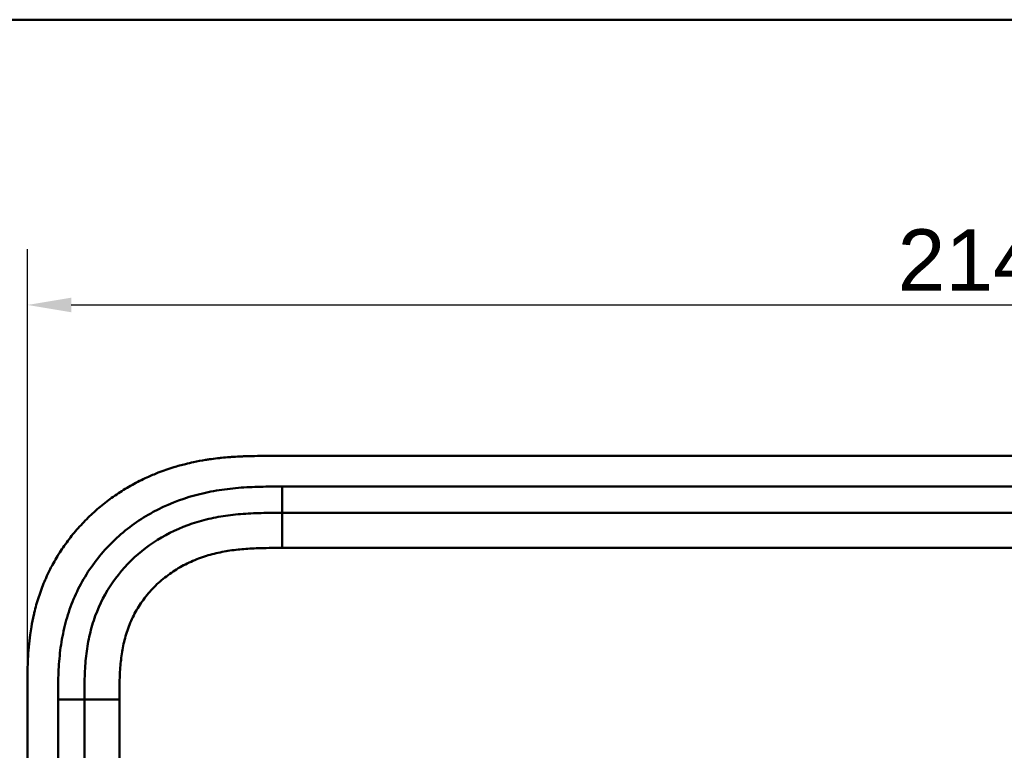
# Model space of a CAD drawing. Header units: millimetres. Extents: x 20 to 833, y 20 to 574.
# Tile 6 of 26: x 77 to 190, y 491 to 574. Entities that reach past the tile are written whole.
import ezdxf

# ---------------------------------------------------------------- set-up
doc = ezdxf.new("R2010")
doc.units = ezdxf.units.MM
doc.header["$LTSCALE"] = 2
for name, color, linetype, lineweight in [('Bemaßungen(DIN)', 7, 'Continuous', 25), ('Sichtbare Kanten(DIN)', 7, 'Continuous', 50), ('Sichtbare tangentiale Kanten(DIN)', 7, 'Continuous', 50), ('Skizziergeometrie(DIN)', 7, 'Continuous', 50)]:
    doc.layers.add(name, color=color, linetype=linetype, lineweight=lineweight)
doc.styles.add('STANDARD-DIN~0', font='arial.ttf')
doc.dimstyles.new('CAD-LAN', dxfattribs={"dimscale": 2, "dimtxt": 3.5, "dimasz": 2.5, "dimexe": 3.175, "dimexo": 0, "dimgap": 0.8, "dimtad": 1, "dimrnd": 1e-08, "dimtxsty": 'STANDARD-DIN~0', "dimcen": 0.09, "dimdle": 10, "dimclrd": 250, "dimclre": 250, "dimclrt": 250, "dimadec": 0, "dimazin": 2, "dimtfac": 1, "dimtmove": 0, "dimatfit": 3, "dimfxl": 1, "dimtolj": 1, "dimtzin": 0, "dimlwd": 25, "dimlwe": 25, "dimarcsym": 0})

# ---------------------------------------------------------------- blocks, each defined once
blk = doc.blocks.new('Ränder Standardrahmen')
at = {"layer": 'Skizziergeometrie(DIN)', "flags": 128}
blk.add_lwpolyline([(10, 10), (10, 287), (410, 287), (410, 10), (10, 10)], dxfattribs=at)
blk = doc.blocks.new('*D21')
at = {"layer": 'Bemaßungen(DIN)', "color": 250, "linetype": 'Continuous', "lineweight": 25, "true_color": 0x3f3f3f, "transparency": 16777216}
for p, q in [((78.32, 497.46), (78.32, 547.81)), ((292.32, 497.46), (292.32, 547.81)), ((83.32, 541.46), (287.32, 541.46))]:
    blk.add_line(p, q, dxfattribs=at)
at = {"layer": 'Bemaßungen(DIN)', "color": 250, "linetype": 'Continuous', "true_color": 0x3f3f3f, "transparency": 16777216}
for points in [[(83.32, 542.29), (83.32, 540.63), (78.32, 541.46)], [(287.32, 542.29), (287.32, 540.63), (292.32, 541.46)]]:
    blk.add_solid(points, dxfattribs=at)
at = {"layer": 'Defpoints', "color": 0, "linetype": 'Continuous', "transparency": 16777216}
for p in [(292.32, 541.46), (78.32, 497.46), (292.32, 497.46)]:
    blk.add_point(p, dxfattribs=at)
at = {"layer": 'Bemaßungen(DIN)', "color": 250, "linetype": 'Continuous', "lineweight": 25, "true_color": 0x3f3f3f, "transparency": 16777216, "insert": (177.55, 550.09), "char_height": 7, "attachment_point": 1, "style": 'STANDARD-DIN~0'}
blk.add_mtext('\\A1;214', dxfattribs=at)

msp = doc.modelspace()

# ---------------------------------------------------------------- linework, layer by layer
at = {"layer": 'Sichtbare Kanten(DIN)'}
for p, q in [((265.286, 524.244), (106.364, 524.244)), ((252.287, 517.744), (107.363, 517.744)), ((78.325, 497.46), (78.325, 306.029)), ((84.825, 496.46), (84.825, 307.028))]:
    msp.add_line(p, q, dxfattribs=at)
for points, knots in [([(106.364, 524.244), (105.766, 524.245), (104.715, 524.243), (103.504, 524.218), (102.591, 524.183), (101.981, 524.15), (101.219, 524.096), (100.608, 524.042), (99.845, 523.958), (99.234, 523.879), (98.319, 523.738), (97.408, 523.567), (96.202, 523.29), (95.305, 523.042), (94.417, 522.761), (93.831, 522.557), (92.959, 522.227), (92.101, 521.864), (90.839, 521.258), (89.75, 520.655), (88.435, 519.822), (87.424, 519.094), (86.216, 518.11), (85.299, 517.266), (84.218, 516.142), (83.41, 515.191), (82.475, 513.942), (81.791, 512.897), (81.098, 511.674), (80.68, 510.835), (80.297, 509.981), (80.06, 509.403), (79.787, 508.672), (79.587, 508.081), (79.361, 507.335), (79.198, 506.734), (78.98, 505.827), (78.798, 504.914), (78.61, 503.689), (78.508, 502.769), (78.433, 501.85), (78.395, 501.238), (78.361, 500.475), (78.343, 499.867), (78.331, 499.111), (78.325, 498.357), (78.325, 497.758), (78.325, 497.46)], [0.00000945, 0.00000945, 0.00000945, 0.00000945, 0.04167564, 0.07292528, 0.08334182, 0.10417491, 0.11459146, 0.13542455, 0.1458411, 0.16667419, 0.17709074, 0.20834038, 0.22917347, 0.26042311, 0.27083965, 0.29167275, 0.30208929, 0.33333893, 0.35417202, 0.39583821, 0.4166713, 0.45833749, 0.47917058, 0.52083676, 0.54166985, 0.58333604, 0.60416913, 0.64583532, 0.66666841, 0.69791805, 0.70833459, 0.72916769, 0.73958423, 0.76041733, 0.77083387, 0.79166696, 0.80208351, 0.83333315, 0.85416624, 0.88541588, 0.89583243, 0.91666552, 0.92708206, 0.94791516, 0.9583317, 0.9791648, 0.99999789, 0.99999789, 0.99999789, 0.99999789]), ([(107.363, 517.744), (106.558, 517.744), (104.962, 517.743), (102.625, 517.636), (100.359, 517.359), (97.442, 516.722), (94.008, 515.36), (90.424, 512.817), (87.593, 509.474), (86.034, 506.196), (85.287, 503.367), (84.957, 501.15), (84.826, 498.843), (84.825, 497.26), (84.825, 496.46)], [18.3883596, 18.3883596, 18.3883596, 18.3883596, 18.6318617, 18.875363, 19.1188643, 19.3623656, 19.8493681, 20.3363707, 20.8233732, 21.3103757, 21.553877, 21.7973783, 22.0408796, 22.2843823, 22.2843823, 22.2843823, 22.2843823])]:
    msp.add_open_spline(points, degree=3, knots=knots, dxfattribs=at)
at = {"layer": 'Sichtbare tangentiale Kanten(DIN)'}
for p, q in [((107.363, 520.744), (252.287, 520.744)), ((107.363, 517.744), (107.363, 520.744)), ((107.363, 513.744), (107.363, 517.744)), ((252.287, 513.744), (107.363, 513.744)), ((81.825, 307.028), (81.825, 496.46)), ((84.825, 496.46), (81.825, 496.46)), ((88.825, 496.46), (84.825, 496.46)), ((88.825, 496.46), (88.825, 307.029))]:
    msp.add_line(p, q, dxfattribs=at)
for points, knots in [([(81.825, 496.46), (81.825, 497.26), (81.826, 498.907), (81.967, 501.44), (82.34, 503.964), (83.207, 507.253), (85.045, 511.122), (88.378, 515.054), (92.57, 518.026), (96.548, 519.6), (99.865, 520.323), (102.387, 520.629), (104.911, 520.743), (106.558, 520.744), (107.363, 520.744)], [18.388359, 18.388359, 18.388359, 18.388359, 18.6318621, 18.8753634, 19.1188646, 19.3623659, 19.8493685, 20.336371, 20.8233735, 21.3103761, 21.5538774, 21.7973786, 22.0408799, 22.2843826, 22.2843826, 22.2843826, 22.2843826]), ([(107.363, 513.744), (107.199, 513.744), (107.036, 513.744), (106.872, 513.744), (106.43, 513.744), (105.987, 513.742), (105.544, 513.735), (105.392, 513.733), (105.24, 513.73), (105.087, 513.727), (105.011, 513.725), (104.935, 513.723), (104.859, 513.721), (104.783, 513.719), (104.707, 513.717), (104.627, 513.714), (104.317, 513.704), (104.023, 513.691), (103.717, 513.674), (103.71, 513.673), (103.702, 513.673), (103.695, 513.672), (103.078, 513.636), (102.49, 513.585), (101.897, 513.509), (101.887, 513.508), (101.878, 513.507), (101.869, 513.505), (101.269, 513.428), (100.677, 513.327), (100.087, 513.196), (100.082, 513.194), (100.076, 513.193), (100.071, 513.192), (99.472, 513.058), (98.875, 512.892), (98.296, 512.694), (98.292, 512.692), (98.289, 512.691), (98.286, 512.69), (97.699, 512.489), (97.118, 512.25), (96.559, 511.978), (96, 511.705), (95.455, 511.395), (94.936, 511.05), (94.416, 510.706), (93.918, 510.325), (93.45, 509.913), (92.98, 509.498), (92.535, 509.047), (92.129, 508.57), (91.725, 508.096), (91.352, 507.588), (91.021, 507.06), (90.692, 506.535), (90.398, 505.981), (90.149, 505.417), (89.902, 504.857), (89.693, 504.274), (89.523, 503.686), (89.522, 503.682), (89.521, 503.678), (89.519, 503.673), (89.353, 503.095), (89.225, 502.508), (89.126, 501.915), (89.125, 501.906), (89.124, 501.897), (89.122, 501.888), (89.026, 501.299), (88.96, 500.71), (88.914, 500.093), (88.914, 500.085), (88.913, 500.078), (88.912, 500.07), (88.89, 499.766), (88.874, 499.472), (88.862, 499.17), (88.849, 498.86), (88.841, 498.552), (88.835, 498.244), (88.825, 497.647), (88.825, 497.053), (88.825, 496.46)], [0, 0, 0, 0, 0.0490671, 0.0490671, 0.0490671, 0.1818725, 0.1818725, 0.1818725, 0.2275822, 0.2275822, 0.2275822, 0.2504376, 0.2504376, 0.2504376, 0.2732931, 0.2732931, 0.2732931, 0.3625526, 0.3625526, 0.3625526, 0.3647147, 0.3647147, 0.3647147, 0.5447737, 0.5447737, 0.5447737, 0.5475879, 0.5475879, 0.5475879, 0.7297386, 0.7297386, 0.7297386, 0.7313885, 0.7313885, 0.7313885, 0.9165146, 0.9165146, 0.9165146, 0.9175992, 0.9175992, 0.9175992, 1.1050076, 1.1050076, 1.1050076, 1.2924792, 1.2924792, 1.2924792, 1.4799717, 1.4799717, 1.4799717, 1.6686885, 1.6686885, 1.6686885, 1.8566662, 1.8566662, 1.8566662, 2.0435313, 2.0435313, 2.0435313, 2.2286199, 2.2286199, 2.2286199, 2.2299464, 2.2299464, 2.2299464, 2.4117448, 2.4117448, 2.4117448, 2.4144628, 2.4144628, 2.4144628, 2.594816, 2.594816, 2.594816, 2.5970115, 2.5970115, 2.5970115, 2.6862568, 2.6862568, 2.6862568, 2.7781066, 2.7781066, 2.7781066, 2.9561096, 2.9561096, 2.9561096, 2.9561096])]:
    msp.add_open_spline(points, degree=3, knots=knots, dxfattribs=at)

# ---------------------------------------------------------------- block references
at = {"xscale": 2, "yscale": 2, "zscale": 2}
msp.add_blockref('Ränder Standardrahmen', (0, 0), dxfattribs=at)

# ---------------------------------------------------------------- dimensions: what is measured, and where the dimension line sits
at = {"layer": 'Bemaßungen(DIN)', "color": 250, "linetype": 'Continuous', "lineweight": 25, "true_color": 0x3f3f3f}
dim = msp.add_linear_dim(base=(292.325, 541.46), p1=(78.325, 497.46), p2=(292.325, 497.46), angle=180, dimstyle='CAD-LAN', override={"dimgap": 0.8, "dimdec": 2, "dimtol": 0, "dimlim": 0, "dimtp": 0, "dimtm": 0, "dimtdec": 2, "dimtofl": 0, "dimatfit": 1}, dxfattribs=at)
dim.commit()
dim.dimension.update_dxf_attribs({"geometry": '*D21', "text_midpoint": (185.325, 541.46), "dimtype": 160})

doc.saveas('drawing.dxf')
